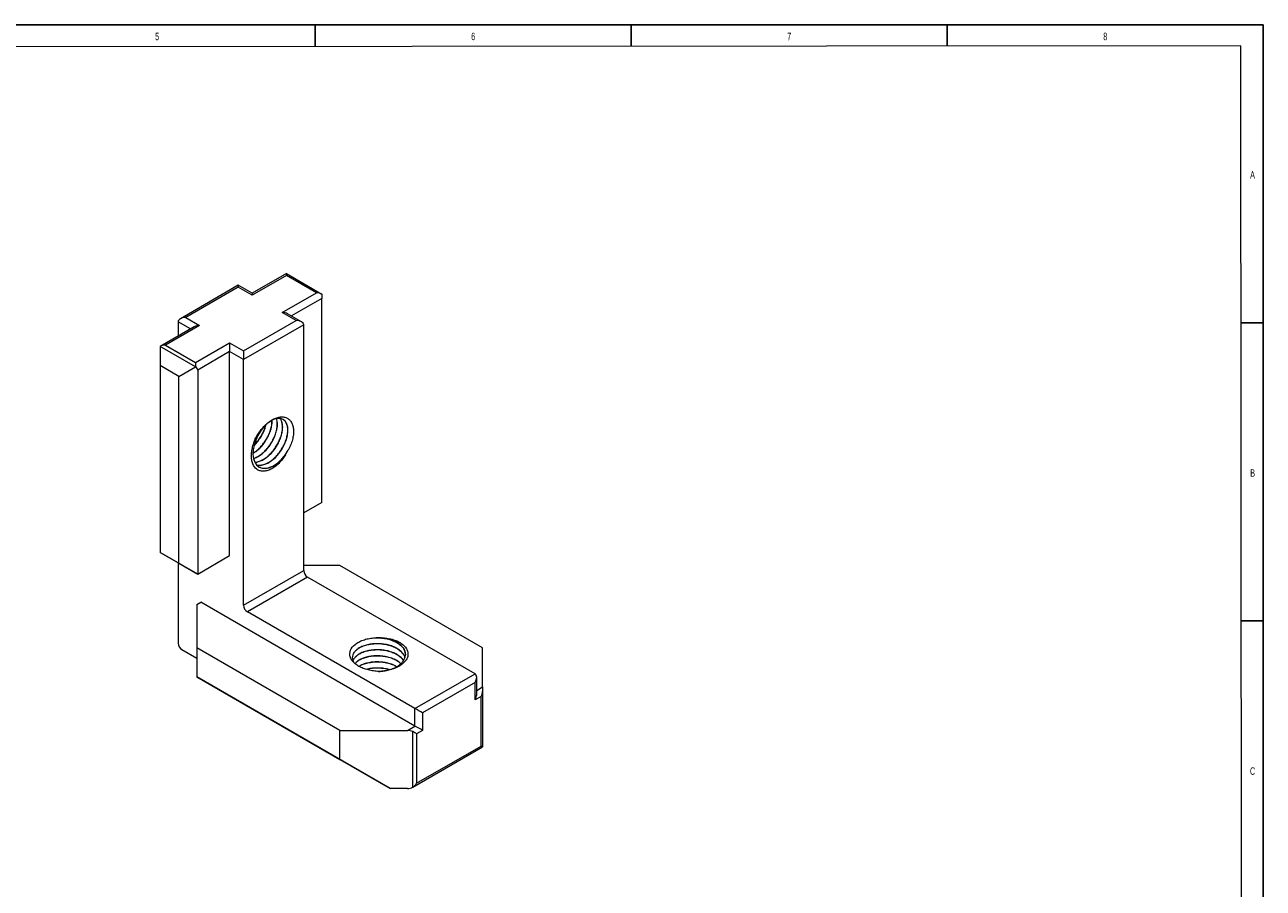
# Model space of a CAD drawing. Header units: millimetres. Extents: x 0 to 1206, y 0 to 841.
# Tile 4 of 4: x 607 to 1189, y 435 to 841. Entities that reach past the tile are written whole.
import ezdxf

# ---------------------------------------------------------------- set-up
doc = ezdxf.new("R2010")
doc.units = ezdxf.units.MM
for name, color, linetype in [('10', 7, 'Continuous'), ('5', 7, 'Continuous'), ('9', 7, 'Continuous')]:
    doc.layers.add(name, color=color, linetype=linetype)
doc.styles.add('SLDTEXTSTYLE0', font='TXT', dxfattribs={"width": 0.7})

msp = doc.modelspace()

# ---------------------------------------------------------------- linework, layer by layer
at = {"color": 7, "linetype": 'Continuous', "lineweight": 15}
for p, q in [((729.59, 724), (713.52, 714.73)), ((729.59, 723.16), (713.52, 713.88)), ((729.59, 724), (729.59, 723.16)), ((729.59, 724), (746.23, 714.39)), ((743.73, 714.99), (729.59, 723.16)), ((706.98, 718.5), (679.74, 702.77)), ((706.98, 717.66), (682.24, 703.37)), ((713.52, 714.73), (706.98, 718.5)), ((706.98, 718.5), (706.98, 717.66)), ((713.52, 713.88), (706.98, 717.66)), ((713.52, 714.73), (713.52, 713.88)), ((727.67, 705.72), (743.73, 714.99)), ((746.23, 714.39), (746.23, 712.35)), ((746.23, 616.41), (746.23, 712.35)), ((734.21, 701.94), (727.67, 705.72)), ((736.71, 701.35), (730.17, 705.12)), ((686.28, 699), (670.21, 689.73)), ((688.78, 699.6), (672.71, 690.32)), ((678.7, 701.33), (678.7, 694.62)), ((682.24, 703.37), (688.78, 699.6)), ((709.46, 687.66), (734.21, 701.94)), ((737.74, 699.9), (709.46, 683.57)), ((737.74, 584.36), (737.74, 699.9)), ((670.21, 689.73), (670.21, 680.72)), ((686.86, 680.12), (670.21, 689.73)), ((672.71, 690.32), (686.86, 682.16)), ((686.86, 682.16), (702.92, 691.43)), ((702.92, 687.35), (687.89, 678.68)), ((702.92, 691.43), (709.46, 687.66)), ((702.92, 691.43), (702.92, 687.35)), ((702.92, 591.41), (702.92, 687.35)), ((709.46, 683.57), (702.92, 687.35)), ((709.46, 687.66), (709.46, 683.57)), ((686.86, 682.16), (686.86, 680.12)), ((709.46, 568.03), (709.46, 683.57)), ((679.05, 675.61), (670.21, 680.72)), ((670.21, 680.72), (670.21, 592.94)), ((679.05, 675.61), (686.86, 680.12)), ((687.89, 678.68), (687.89, 582.73)), ((679.05, 587.84), (679.05, 675.61)), ((746.23, 616.41), (737.74, 611.51)), ((670.21, 592.94), (679.05, 587.84)), ((687.89, 582.73), (670.21, 592.94)), ((670.21, 592.94), (670.21, 592.94)), ((687.89, 582.73), (702.92, 591.41)), ((678.7, 588.04), (678.7, 550.27)), ((679.05, 587.84), (687.89, 582.73)), ((709.46, 568.03), (737.74, 584.36)), ((754.71, 586.81), (737.74, 586.81)), ((821.89, 548.03), (754.71, 586.81)), ((739.51, 581.3), (711.23, 564.97)), ((818.35, 535.78), (739.51, 581.3)), ((687.54, 568.44), (689.31, 569.46)), ((687.54, 568.44), (687.54, 548.03)), ((790.07, 511.29), (689.31, 569.46)), ((790.07, 519.46), (711.23, 564.97)), ((754.71, 509.25), (687.54, 548.03)), ((687.54, 548.03), (687.54, 534.35)), ((821.89, 529.66), (821.89, 548.03)), ((680.47, 547.21), (687.54, 543.13)), ((687.54, 534.35), (754.71, 495.57)), ((778.4, 481.9), (687.54, 534.35)), ((687.54, 534.35), (687.54, 534.35)), ((790.07, 519.46), (818.35, 535.78)), ((818.35, 531.7), (793.6, 517.42)), ((818.35, 523.54), (818.35, 531.7)), ((819.09, 526), (819.09, 534.17)), ((821.16, 525.16), (818.35, 523.54)), ((821.16, 501.88), (821.16, 525.16)), ((821.89, 529.66), (821.89, 527.62)), ((821.89, 527.62), (821.89, 501.46)), ((790.07, 511.29), (790.07, 519.46)), ((793.6, 517.42), (793.6, 509.25)), ((754.71, 495.57), (754.71, 509.25)), ((754.71, 509.25), (786.53, 509.25)), ((786.53, 509.25), (790.07, 511.29)), ((789.03, 482.49), (789.03, 508.65)), ((793.6, 509.25), (790.8, 507.63)), ((790.8, 507.63), (790.8, 484.36)), ((789.03, 482.49), (821.89, 501.46)), ((790.8, 484.36), (821.16, 501.88)), ((754.71, 495.57), (778.4, 481.9)), ((786.53, 481.9), (778.4, 481.9))]:
    msp.add_line(p, q, dxfattribs=at)
at = {"color": 8, "linetype": 'Continuous', "lineweight": 15}
for p, q in [((746.23, 712.35), (731.93, 704.1)), ((684.51, 697.98), (678.7, 701.33)), ((819.09, 528.04), (821.89, 529.66))]:
    msp.add_line(p, q, dxfattribs=at)
at = {"color": 7, "linetype": 'Continuous', "lineweight": 15, "flags": 128}
msp.add_lwpolyline([(715.65, 633.99), (715.75, 633.95), (717.35, 633.85), (719.03, 634.18), (720.81, 634.92), (722.64, 636.08), (724.42, 637.6), (726.04, 639.4), (727.41, 641.36), (728.56, 643.45), (729.47, 645.66), (730.07, 647.86), (730.32, 649.94), (730.22, 651.76), (729.8, 653.29), (729.07, 654.55), (728.03, 655.44), (726.75, 655.89), (725.29, 655.9), (723.76, 655.49), (722.13, 654.67), (720.46, 653.42), (718.84, 651.79), (717.39, 649.9), (716.15, 647.86), (715.15, 645.69), (714.4, 643.39), (713.96, 641.09), (713.88, 638.92), (714.13, 637.01), (714.68, 635.4), (715.57, 634.05), (716.77, 633.07), (718.22, 632.52), (719.83, 632.43), (721.5, 632.75), (723.28, 633.49), (725.39, 634.86), (727.41, 636.7), (729.18, 638.86), (729.18, 638.86)], dxfattribs=at)
at = {"color": 7, "linetype": 'Continuous', "lineweight": 15}
for centre, radius, start, end in [((711.14, 650.76), 21.61, 326.59383, 333.19317), ((741.58, 584.54), 3.84, 182.60548, 237.39452), ((713.3, 568.21), 3.84, 182.60548, 237.39452), ((682.54, 550.45), 3.84, 182.60548, 237.39452), ((773.1, 531.18), 21.61, 86.80763, 93.19237)]:
    msp.add_arc(centre, radius, start, end, dxfattribs=at)
for centre, major_axis, ratio, start_param, end_param in [((743.73, 712.95), (3.54, 0), 0.577382, 0.785398, 1.570796), ((727.67, 703.68), (3.54, 0), 0.577382, 0.785479, 1.570796), ((682.24, 701.33), (3.54, 0), 0.577382, 1.570796, 3.141593), ((688.78, 697.55), (3.54, 0), 0.577382, 1.570796, 2.356113), ((734.21, 699.9), (3.54, 0), 0.577382, 0, 1.570796), ((672.71, 688.28), (3.54, 0), 0.577382, 1.570796, 2.356194), ((684.36, 678.68), (3.54, 0), 0.577382, 0, 0.785398), ((816.59, 532.72), (1.77, 3.06), 0.577335, 4.71243, 6.283226), ((816.59, 524.56), (1.77, 3.06), 0.577335, 4.71243, 5.497828), ((819.39, 526.18), (1.77, 3.06), 0.577335, 4.71243, 5.497828), ((791.84, 518.44), (2.5, -1.44), 0.00007, 0.785439, 2.356235), ((786.53, 507.21), (3.54, 0), 0.577382, 0.785398, 1.570796), ((789.03, 508.65), (2.5, -1.44), 0.00007, 0.785439, 1.570837), ((791.84, 510.27), (2.5, -1.44), 0.00007, 0.785439, 2.356235), ((819.39, 502.9), (2.5, -1.44), 0.00007, 0.000041, 0.785439), ((789.03, 485.38), (1.77, 3.06), 0.577335, 3.927031, 4.71243), ((786.53, 483.94), (3.54, 0), 0.577382, 4.712389, 5.497787)]:
    msp.add_ellipse(centre, major_axis=major_axis, ratio=ratio, start_param=start_param, end_param=end_param, dxfattribs=at)
for points, knots in [([(713.9, 639.53), (714.34, 639.79), (715.4, 640.42), (717.01, 641.84), (718.63, 643.63), (720.03, 645.62), (721.19, 647.75), (722.11, 649.96), (722.69, 652.16), (722.94, 653.89), (722.87, 654.77), (722.85, 655.03)], [0, 0, 0, 0, 0.088887, 0.213587, 0.336637, 0.455745, 0.574853, 0.697903, 0.822603, 0.946473, 1, 1, 1, 1]), ([(713.91, 639.62), (714.32, 639.87), (715.35, 640.48), (716.94, 641.88), (718.56, 643.67), (719.95, 645.67), (721.12, 647.79), (722.03, 650), (722.62, 652.2), (722.87, 653.9), (722.8, 654.76), (722.78, 655)], [0, 0, 0, 0, 0.08457, 0.210566, 0.334895, 0.455241, 0.575587, 0.699916, 0.825912, 0.95107, 1, 1, 1, 1]), ([(714.11, 637.12), (714.67, 637.33), (715.83, 637.76), (717.63, 638.93), (719.41, 640.44), (721.03, 642.25), (722.43, 644.24), (723.6, 646.36), (724.51, 648.57), (725.11, 650.78), (725.35, 652.85), (725.28, 654.56), (725, 655.43), (724.89, 655.79)], [0, 0, 0, 0, 0.0871219, 0.182211, 0.2779379, 0.3723976, 0.4638313, 0.5552651, 0.6497248, 0.7454517, 0.8405408, 0.9331613, 1, 1, 1, 1]), ([(714.12, 637.06), (714.7, 637.27), (715.88, 637.71), (717.71, 638.88), (719.48, 640.4), (721.1, 642.21), (722.5, 644.19), (723.67, 646.32), (724.58, 648.53), (725.18, 650.74), (725.42, 652.8), (725.35, 654.54), (725.07, 655.42), (724.95, 655.81)], [0, 0, 0, 0, 0.089856, 0.184309, 0.279395, 0.373223, 0.464045, 0.554867, 0.648695, 0.743782, 0.838235, 0.930236, 1, 1, 1, 1]), ([(714.36, 643.18), (714.41, 643.23), (715.05, 643.77), (716.15, 645.08), (717.56, 647.05), (718.71, 649.18), (719.57, 651.18), (719.87, 652.43), (720, 652.96)], [0, 0, 0, 0, 0.019516, 0.229721, 0.433193, 0.636664, 0.846869, 1, 1, 1, 1]), ([(714.38, 643.3), (714.4, 643.32), (715.01, 643.84), (716.07, 645.13), (717.48, 647.09), (718.64, 649.22), (719.49, 651.21), (719.79, 652.45), (719.92, 652.96)], [0, 0, 0, 0, 0.008055, 0.221576, 0.428257, 0.634938, 0.848459, 1, 1, 1, 1]), ([(714.73, 635.33), (714.75, 635.33), (715.3, 635.29), (716.49, 635.62), (718.27, 636.33), (720.11, 637.49), (721.89, 639.02), (723.5, 640.82), (724.9, 642.81), (726.07, 644.93), (726.98, 647.14), (727.58, 649.35), (727.83, 651.42), (727.72, 653.26), (727.33, 654.8), (726.83, 655.54), (726.6, 655.89)], [0, 0, 0, 0, 0.003845, 0.0788016, 0.1554419, 0.2341248, 0.3133355, 0.3914976, 0.4671559, 0.5428141, 0.6209762, 0.7001869, 0.7788698, 0.8555101, 0.9304667, 1, 1, 1, 1]), ([(714.75, 635.29), (714.79, 635.29), (715.35, 635.25), (716.56, 635.58), (718.35, 636.28), (720.18, 637.45), (721.96, 638.97), (723.58, 640.78), (724.98, 642.77), (726.14, 644.89), (727.05, 647.1), (727.65, 649.31), (727.9, 651.38), (727.8, 653.22), (727.4, 654.77), (726.89, 655.52), (726.64, 655.89)], [0, 0, 0, 0, 0.006085, 0.080679, 0.156949, 0.235252, 0.314079, 0.391863, 0.467156, 0.542448, 0.620232, 0.69906, 0.777362, 0.853632, 0.928226, 1, 1, 1, 1]), ([(715.62, 634.01), (715.64, 634.01), (716.13, 633.82), (717.26, 633.85), (718.95, 634.15), (720.75, 634.91), (722.58, 636.06), (724.36, 637.59), (725.98, 639.39), (727.38, 641.38), (728.55, 643.5), (729.46, 645.71), (730.05, 647.92), (730.3, 649.99), (730.2, 651.83), (729.78, 653.42), (729.02, 654.63), (728.39, 655.33), (727.96, 655.48), (727.96, 655.48)], [0, 0, 0, 0, 0.002592, 0.0691735, 0.1335881, 0.1994495, 0.2670662, 0.3351364, 0.4023056, 0.4673231, 0.5323405, 0.5995097, 0.6675799, 0.7351966, 0.801058, 0.8654726, 0.9320541, 0.9999725, 1, 1, 1, 1]), ([(715.84, 648.04), (716.79, 649.57), (717.87, 650.95), (719.64, 652.77), (720.25, 653.32), (721.48, 654.3), (722.11, 654.75), (723.38, 655.5), (724, 655.8), (725.24, 656.28), (725.86, 656.45), (727.04, 656.64), (727.61, 656.66), (728.69, 656.55), (729.21, 656.41), (730.15, 655.98), (730.57, 655.7), (731.34, 654.98), (731.67, 654.55), (732.23, 653.57), (732.45, 653.02), (732.79, 651.8), (732.9, 651.14), (732.98, 649.75), (732.96, 649), (732.78, 647.45), (732.63, 646.66), (732.2, 645.04), (731.92, 644.21), (731.25, 642.59), (730.86, 641.8), (730.42, 641.01)], [0, 0, 0, 0, 0.125, 0.125, 0.1875, 0.1875, 0.25, 0.25, 0.3125, 0.3125, 0.375, 0.375, 0.4375, 0.4375, 0.5, 0.5, 0.5625, 0.5625, 0.625, 0.625, 0.6875, 0.6875, 0.75, 0.75, 0.8125, 0.8125, 0.875, 0.875, 0.9375, 0.9375, 1, 1, 1, 1]), ([(729.18, 638.86), (728.72, 638.09), (728.22, 637.36), (727.15, 635.98), (726.57, 635.33), (725.39, 634.16), (724.78, 633.64), (723.53, 632.72), (722.9, 632.33), (721.65, 631.71), (721.02, 631.48), (719.81, 631.16), (719.22, 631.09), (718.1, 631.08), (717.56, 631.16), (716.56, 631.47), (716.1, 631.69), (714.85, 632.61), (714.2, 633.49), (713.56, 635.19), (713.41, 635.8), (713.2, 637.11), (713.15, 637.82), (713.17, 639.28), (713.24, 640.04), (713.48, 641.59), (713.66, 642.41), (714.11, 644.02), (714.39, 644.83), (715.04, 646.44), (715.42, 647.25), (715.84, 648.04)], [0, 0, 0, 0, 0.0625, 0.0625, 0.125, 0.125, 0.1875, 0.1875, 0.25, 0.25, 0.3125, 0.3125, 0.375, 0.375, 0.4375, 0.4375, 0.5, 0.5, 0.625, 0.625, 0.6875, 0.6875, 0.75, 0.75, 0.8125, 0.8125, 0.875, 0.875, 0.9375, 0.9375, 1, 1, 1, 1]), ([(716.7, 633.11), (717.17, 632.9), (718.09, 632.47), (719.72, 632.4), (721.43, 632.73), (723.23, 633.48), (725.06, 634.63), (726.84, 636.16), (728.45, 637.96), (729.63, 639.62), (730.23, 640.66), (730.42, 641.01)], [0, 0, 0, 0, 0.120084, 0.237853, 0.351788, 0.468283, 0.587882, 0.708284, 0.827091, 0.942093, 1, 1, 1, 1]), ([(773.1, 536.97), (772.22, 536.99), (771.36, 537.06), (769.67, 537.29), (768.84, 537.45), (767.23, 537.85), (766.47, 538.09), (765.02, 538.65), (764.34, 538.97), (763.08, 539.67), (762.52, 540.05), (761.5, 540.86), (761.06, 541.3), (760.32, 542.21), (760.03, 542.69), (759.6, 543.66), (759.47, 544.16), (759.37, 545.17), (759.4, 545.67), (759.64, 546.67), (759.84, 547.16), (760.68, 548.59), (761.56, 549.49), (763.27, 550.62), (763.92, 550.96), (765.31, 551.57), (766.05, 551.83), (767.62, 552.27), (768.46, 552.44), (770.15, 552.68), (771.01, 552.75), (771.89, 552.76)], [0, 0, 0, 0, 0.0625, 0.0625, 0.125, 0.125, 0.1875, 0.1875, 0.25, 0.25, 0.3125, 0.3125, 0.375, 0.375, 0.4375, 0.4375, 0.5, 0.5, 0.5625, 0.5625, 0.625, 0.625, 0.75, 0.75, 0.8125, 0.8125, 0.875, 0.875, 0.9375, 0.9375, 1, 1, 1, 1]), ([(785.37, 543.48), (785.36, 543.51), (785.28, 544.05), (784.68, 545.02), (783.57, 546.34), (782.02, 547.52), (780.1, 548.53), (777.89, 549.31), (775.52, 549.81), (773.1, 550.03), (770.68, 549.97), (768.31, 549.66), (766.1, 549.07), (764.18, 548.25), (762.63, 547.24), (761.49, 546.09), (760.76, 544.82), (760.52, 543.48), (760.74, 542.14), (761.29, 541.3), (761.56, 540.88)], [0, 0, 0, 0, 0.003965, 0.062581, 0.11929, 0.177272, 0.2368, 0.296726, 0.35586, 0.413099, 0.470339, 0.529472, 0.589399, 0.648927, 0.706909, 0.763618, 0.822234, 0.882027, 0.94182, 1, 1, 1, 1]), ([(785.36, 543.44), (785.36, 543.46), (785.27, 543.98), (784.68, 544.94), (783.57, 546.26), (782.02, 547.44), (780.1, 548.45), (777.89, 549.22), (775.52, 549.73), (773.1, 549.94), (770.68, 549.89), (768.31, 549.57), (766.1, 548.99), (764.18, 548.17), (762.63, 547.16), (761.49, 546), (760.74, 544.74), (760.65, 543.85), (760.6, 543.4)], [0, 0, 0, 0, 0.002692, 0.069268, 0.133678, 0.199535, 0.267147, 0.335212, 0.402376, 0.467389, 0.532402, 0.599566, 0.667631, 0.735243, 0.8011, 0.86551, 0.932087, 1, 1, 1, 1]), ([(771.89, 552.76), (772.74, 552.78), (773.57, 552.75), (775.26, 552.59), (776.12, 552.46), (778.63, 551.89), (780.22, 551.28), (782.17, 550.16), (782.75, 549.75), (783.75, 548.89), (784.16, 548.45), (785.2, 547.01), (785.6, 545.92), (785.6, 544.83)], [0, 0, 0, 0, 0.125, 0.125, 0.25, 0.25, 0.5, 0.5, 0.625, 0.625, 0.75, 0.75, 1, 1, 1, 1]), ([(772.9, 536.98), (772.96, 536.98), (773.83, 536.96), (775.52, 537.17), (777.89, 537.65), (780.1, 538.43), (782.02, 539.44), (783.56, 540.62), (784.71, 541.93), (785.43, 543.38), (785.68, 544.91), (785.43, 546.44), (784.71, 547.88), (783.56, 549.2), (781.93, 550.45), (779.77, 551.54), (777.14, 552.39), (775.24, 552.64), (774.3, 552.76)], [0, 0, 0, 0, 0.0053023, 0.0679417, 0.1326542, 0.1982347, 0.2633783, 0.3268308, 0.3888894, 0.4530357, 0.51847, 0.5839042, 0.6480506, 0.7101091, 0.7735616, 0.8494168, 0.9255718, 1, 1, 1, 1]), ([(774.3, 552.76), (775.18, 552.75), (776.04, 552.68), (777.73, 552.44), (778.56, 552.27), (780.14, 551.84), (780.88, 551.58), (782.27, 550.97), (782.92, 550.62), (784.63, 549.49), (785.51, 548.59), (786.35, 547.17), (786.56, 546.67), (786.79, 545.67), (786.83, 545.17), (786.73, 544.17), (786.6, 543.66), (786.17, 542.69), (785.88, 542.22), (784.77, 540.85), (783.75, 540.02), (781.86, 538.96), (781.18, 538.65), (779.74, 538.09), (778.97, 537.85), (777.36, 537.45), (776.54, 537.29), (774.85, 537.06), (773.98, 536.99), (773.1, 536.97)], [0, 0, 0, 0, 0.0625, 0.0625, 0.125, 0.125, 0.1875, 0.1875, 0.25, 0.25, 0.375, 0.375, 0.4375, 0.4375, 0.5, 0.5, 0.5625, 0.5625, 0.625, 0.625, 0.75, 0.75, 0.8125, 0.8125, 0.875, 0.875, 0.9375, 0.9375, 1, 1, 1, 1]), ([(784.68, 542.05), (784.67, 542.09), (784.42, 542.59), (783.53, 543.48), (782.03, 544.67), (780.1, 545.67), (777.89, 546.45), (775.52, 546.95), (773.1, 547.17), (770.68, 547.12), (768.31, 546.8), (766.1, 546.21), (764.18, 545.39), (762.64, 544.38), (761.49, 543.26), (761.09, 542.45), (760.9, 542.05)], [0, 0, 0, 0, 0.006091, 0.080688, 0.156961, 0.235267, 0.314097, 0.391885, 0.46718, 0.542475, 0.620263, 0.699094, 0.777399, 0.853672, 0.928269, 1, 1, 1, 1]), ([(784.66, 542.01), (784.65, 542.03), (784.41, 542.52), (783.53, 543.4), (782.03, 544.58), (780.1, 545.59), (777.89, 546.37), (775.52, 546.87), (773.1, 547.09), (770.68, 547.03), (768.31, 546.72), (766.1, 546.13), (764.18, 545.31), (762.64, 544.3), (761.5, 543.19), (761.11, 542.39), (760.92, 542.01)], [0, 0, 0, 0, 0.003925, 0.078873, 0.155504, 0.234178, 0.313379, 0.391532, 0.467181, 0.54283, 0.620983, 0.700184, 0.778858, 0.855489, 0.930437, 1, 1, 1, 1]), ([(783.47, 540.62), (783, 541.01), (782.02, 541.82), (780.1, 542.81), (777.89, 543.59), (775.52, 544.09), (773.1, 544.31), (770.68, 544.26), (768.31, 543.94), (766.09, 543.36), (764.19, 542.53), (762.72, 541.61), (762.09, 540.92), (761.82, 540.62)], [0, 0, 0, 0, 0.089825, 0.184291, 0.279391, 0.373231, 0.464066, 0.5549, 0.648741, 0.743841, 0.838307, 0.93032, 1, 1, 1, 1]), ([(783.42, 540.58), (782.96, 540.96), (782, 541.75), (780.1, 542.73), (777.89, 543.51), (775.52, 544.01), (773.1, 544.23), (770.68, 544.18), (768.31, 543.86), (766.09, 543.27), (764.19, 542.45), (762.74, 541.54), (762.12, 540.86), (761.86, 540.58)], [0, 0, 0, 0, 0.087182, 0.182263, 0.277982, 0.372434, 0.46386, 0.555286, 0.649738, 0.745457, 0.840538, 0.933151, 1, 1, 1, 1]), ([(781.43, 539.19), (780.99, 539.44), (779.92, 540.05), (777.88, 540.73), (775.52, 541.24), (773.1, 541.45), (770.68, 541.4), (768.3, 541.08), (766.11, 540.49), (764.57, 539.88), (763.9, 539.43), (763.75, 539.33)], [0, 0, 0, 0, 0.090269, 0.217067, 0.342188, 0.463299, 0.584411, 0.709531, 0.83633, 0.962284, 1, 1, 1, 1]), ([(781.36, 539.15), (780.94, 539.39), (779.89, 539.98), (777.88, 540.65), (775.52, 541.15), (773.1, 541.37), (770.68, 541.32), (768.3, 541), (766.11, 540.41), (764.59, 539.81), (763.95, 539.38), (763.81, 539.29)], [0, 0, 0, 0, 0.086055, 0.214175, 0.340598, 0.462971, 0.585344, 0.711768, 0.839887, 0.967152, 1, 1, 1, 1]), ([(778.05, 537.76), (777.98, 537.79), (777.19, 538.07), (775.51, 538.36), (773.1, 538.6), (770.68, 538.53), (768.69, 538.3), (767.61, 538), (767.25, 537.89)], [0, 0, 0, 0, 0.020125, 0.240877, 0.454557, 0.668236, 0.888988, 1, 1, 1, 1]), ([(777.93, 537.72), (777.9, 537.73), (777.15, 538), (775.51, 538.28), (773.1, 538.52), (770.68, 538.45), (768.74, 538.23), (767.71, 537.94), (767.4, 537.85)], [0, 0, 0, 0, 0.008586, 0.235362, 0.454873, 0.674384, 0.901159, 1, 1, 1, 1])]:
    msp.add_open_spline(points, degree=3, knots=knots, dxfattribs=at)
at = {"layer": '10', "color": 7}
for p, q in [((743.12, 831), (743.12, 841)), ((891.75, 831), (891.75, 841)), ((1040.38, 831), (1040.38, 841)), ((1189, 700.83), (1179, 700.83)), ((1189, 560.67), (1179, 560.67))]:
    msp.add_line(p, q, dxfattribs=at)
at = {"layer": '5', "color": 7, "lineweight": 15}
for p, q in [((1178.45, 831.05), (24.45, 830.27)), ((1179.01, 10), (1178.45, 831.05))]:
    msp.add_line(p, q, dxfattribs=at)
at = {"layer": '9', "color": 7}
for p, q in [((1189, 841), (0, 841)), ((1189, 0), (1189, 841))]:
    msp.add_line(p, q, dxfattribs=at)

# ---------------------------------------------------------------- texts
at = {"layer": '9', "color": 7, "char_height": 3.5, "attachment_point": 2, "style": 'SLDTEXTSTYLE0'}
for s, insert in [('5', (668.81, 837.26)), ('6', (817.44, 837.26)), ('7', (966.07, 837.26)), ('8', (1114.69, 837.26)), ('A', (1183.98, 772.18)), ('B', (1184.02, 632.01)), ('C', (1183.99, 491.85))]:
    msp.add_mtext(s, dxfattribs=dict(at, insert=insert))

doc.saveas('drawing.dxf')
